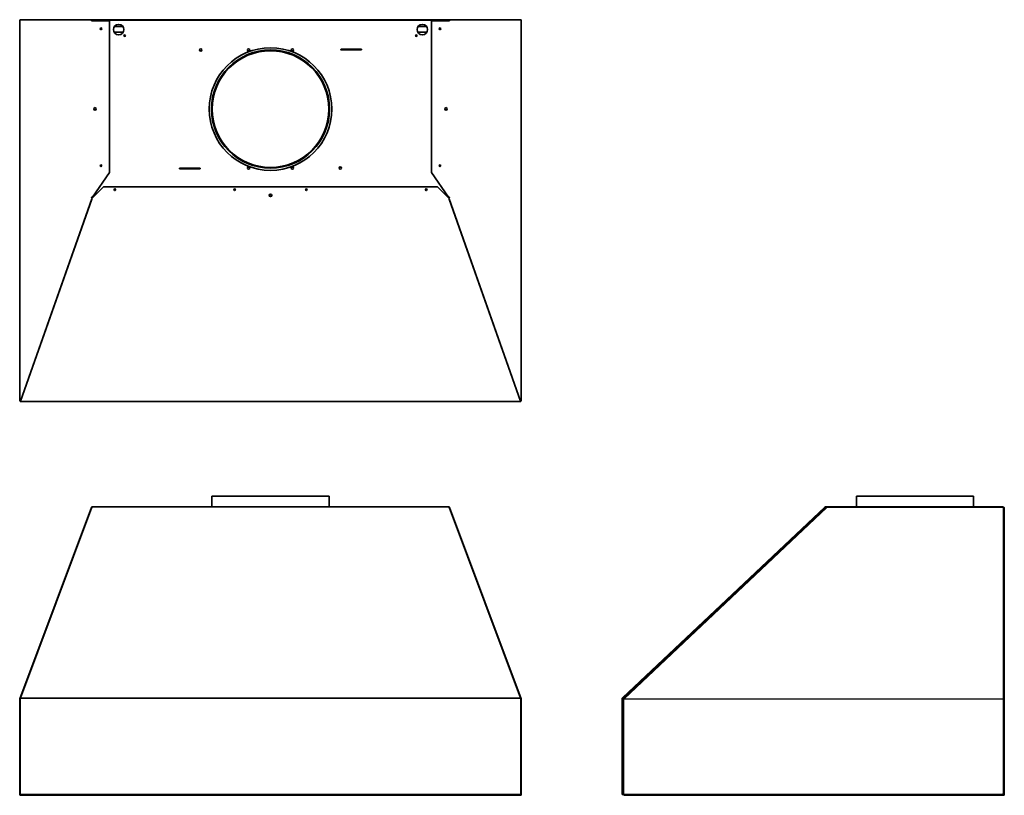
# Model space of a CAD drawing. Extents: x -4 to 78.3, y -1.5 to 63.3.
import ezdxf

# ---------------------------------------------------------------- set-up
doc = ezdxf.new("R2010")
doc.units = 0
doc.header["$MEASUREMENT"] = 0

msp = doc.modelspace()

# ---------------------------------------------------------------- linework, layer by layer
at = {"color": 7, "lineweight": 35}
for p, q in [((-3.959408, 63.239857), (-3.959408, 31.520357)), ((-3.953742, 63.239857), (-3.959408, 63.239857)), ((-3.870883, 63.329357), (-3.919409, 63.329357)), ((-3.919409, 63.329357), (-3.919409, 63.31442)), ((-3.86991, 63.329357), (-3.862946, 63.329357)), ((2.113986, 63.329357), (-3.862903, 63.329357)), ((2.113986, 63.239857), (2.030154, 63.239857)), ((2.08461, 63.27036), (2.065591, 63.27036)), ((2.08461, 63.27036), (2.08461, 63.291011)), ((2.113974, 63.299859), (31.887205, 63.299859)), ((2.113986, 63.329357), (3.435162, 63.329357)), ((2.113986, 63.299859), (2.139398, 63.299859)), ((2.113986, 63.239857), (3.551898, 63.239857)), ((3.435162, 63.329357), (3.435162, 63.299859)), ((30.566031, 63.329357), (3.435174, 63.329357)), ((3.551898, 63.239857), (3.551898, 50.544237)), ((3.962628, 62.765051), (4.65858, 62.765051)), ((29.34263, 62.765051), (30.038582, 62.765051)), ((31.887195, 63.239857), (30.449284, 63.239857)), ((30.449284, 63.239857), (30.449284, 50.544237)), ((31.887195, 63.329357), (30.566019, 63.329357)), ((30.566019, 63.329357), (30.566019, 63.299859)), ((31.887195, 63.299859), (31.861781, 63.299859)), ((31.887195, 63.329357), (37.864084, 63.329357)), ((31.971027, 63.239857), (31.887195, 63.239857)), ((31.916571, 63.291011), (31.916571, 63.27036)), ((31.935591, 63.27036), (31.916571, 63.27036)), ((37.871091, 63.329357), (37.864149, 63.329357)), ((37.92059, 63.329357), (37.872077, 63.329357)), ((37.92059, 63.329357), (37.92059, 63.314425)), ((37.954923, 63.239857), (37.96059, 63.239857)), ((37.96059, 63.239857), (37.96059, 31.520357)), ((3.929568, 62.284892), (4.691643, 62.284892)), ((29.309567, 62.284892), (30.071642, 62.284892)), ((24.580424, 60.857342), (22.906319, 60.857342)), ((22.906319, 60.795341), (24.580424, 60.795341)), ((2.113986, 48.502236), (3.551898, 50.544237)), ((11.094863, 50.920367), (9.420757, 50.920367)), ((9.420757, 50.858366), (11.094863, 50.858366)), ((31.887195, 48.502236), (30.449284, 50.544237)), ((2.079893, 48.382213), (3.050491, 49.346635)), ((3.050491, 49.346635), (30.95069, 49.346635)), ((30.95069, 49.346635), (31.921288, 48.382213)), ((2.070755, 48.341021), (-3.895071, 31.449662)), ((2.070755, 48.320764), (-3.895071, 31.42941)), ((2.113986, 48.502236), (2.030154, 48.502236)), ((2.070755, 48.320764), (2.070755, 48.341021)), ((2.110591, 48.485353), (2.110591, 48.502236)), ((2.112316, 48.437192), (2.112439, 48.457421)), ((2.1334, 48.437106), (2.112316, 48.437192)), ((2.1334, 48.437106), (2.133525, 48.457334)), ((2.134856, 48.436827), (2.1334, 48.437106)), ((31.866325, 48.436827), (31.867782, 48.437106)), ((31.867782, 48.437106), (31.867657, 48.457334)), ((31.867782, 48.437106), (31.888865, 48.437192)), ((31.887195, 48.502236), (31.971027, 48.502236)), ((31.888865, 48.437192), (31.888743, 48.457421)), ((31.89059, 48.485353), (31.89059, 48.502236)), ((31.930427, 48.320764), (31.930427, 48.341021)), ((37.896253, 31.449662), (31.930427, 48.341021)), ((37.896253, 31.42941), (31.930427, 48.320764)), ((-3.959408, 31.520357), (-3.92991, 31.520357)), ((-3.92991, 31.520357), (-3.929753, 31.527198)), ((-3.918522, 31.520357), (-3.92991, 31.520357)), ((-3.878578, 31.496356), (-3.919409, 31.496356)), ((-3.919409, 31.486461), (-3.919409, 31.496356)), ((-3.919409, 31.445798), (-3.919409, 31.430856)), ((-3.919409, 31.430856), (-3.919409, 31.401358)), ((37.92059, 31.401358), (-3.919409, 31.401358)), ((-3.888997, 31.466857), (-3.897056, 31.466857)), ((-3.895071, 31.42941), (-3.895071, 31.449662)), ((37.92059, 31.496356), (37.879768, 31.496356)), ((37.898247, 31.466857), (37.890188, 31.466857)), ((37.896253, 31.42941), (37.896253, 31.449662)), ((37.919703, 31.520357), (37.931091, 31.520357)), ((37.92059, 31.486446), (37.92059, 31.496356)), ((37.92059, 31.445788), (37.92059, 31.430856)), ((37.92059, 31.430856), (37.92059, 31.401358)), ((37.931091, 31.520357), (37.930935, 31.527198)), ((37.96059, 31.520357), (37.931091, 31.520357)), ((12.110591, 23.511124), (17.000591, 23.511124)), ((12.110591, 23.511124), (12.110591, 22.615131)), ((17.000591, 23.511124), (21.89059, 23.511124)), ((21.89059, 23.511124), (21.89059, 22.615131)), ((65.960535, 23.511124), (75.740534, 23.511124)), ((65.960535, 23.511124), (65.960535, 22.615114)), ((75.740534, 23.511124), (75.740534, 22.615114)), ((2.030154, 22.556967), (-3.953742, 6.552311)), ((2.070755, 22.590695), (-3.895071, 6.639655)), ((2.067415, 22.581761), (2.06504, 22.581088)), ((2.070755, 22.590695), (2.079893, 22.615123)), ((31.921288, 22.615123), (2.079893, 22.615123)), ((31.921288, 22.615123), (31.930427, 22.590695)), ((37.896253, 6.639655), (31.930427, 22.590695)), ((31.933767, 22.581761), (31.936141, 22.581088)), ((31.971027, 22.556967), (37.954923, 6.552311)), ((46.42209, 6.639655), (63.313445, 22.590695)), ((46.442342, 6.618207), (63.333702, 22.569248)), ((47.915649, 7.945754), (63.170531, 22.350947)), ((47.915649, 7.945754), (63.170531, 22.350947)), ((63.170531, 22.350947), (63.427907, 22.585625)), ((63.170531, 22.350947), (63.427883, 22.585603)), ((63.313445, 22.590695), (63.333702, 22.569248)), ((64.339316, 22.615123), (63.374898, 22.615123)), ((63.374898, 22.615123), (63.374898, 22.585625)), ((63.431445, 22.585625), (63.374898, 22.585625)), ((63.429787, 22.587338), (63.429873, 22.587299)), ((63.429873, 22.587299), (63.44319, 22.581088)), ((63.494916, 22.585625), (63.433463, 22.585625)), ((63.433463, 22.585625), (63.44319, 22.581088)), ((63.44319, 22.581088), (63.448049, 22.578824)), ((63.44319, 22.581088), (63.494916, 22.556967)), ((63.478033, 22.585625), (63.494916, 22.585625)), ((78.232537, 22.615123), (63.494916, 22.615123)), ((63.494916, 22.615123), (63.494916, 22.556967)), ((78.232537, 22.556967), (78.232537, 22.615123)), ((78.322038, 22.525625), (78.322038, 6.539706)), ((46.531737, 6.632296), (47.915649, 7.945754)), ((46.531737, 6.632296), (47.915649, 7.945754)), ((-3.919409, 6.574584), (-3.895071, 6.639655)), ((37.896253, 6.639655), (37.92059, 6.574584)), ((46.42209, 6.639655), (46.442342, 6.618207)), ((46.498134, 6.598648), (46.531737, 6.632296)), ((46.498134, 6.598648), (46.531737, 6.632296)), ((46.518362, 6.577177), (46.498134, 6.598648)), ((46.518362, 6.577177), (46.498134, 6.598648)), ((-3.959408, 6.520968), (-3.959408, -1.419033)), ((-3.959408, 6.520968), (-3.919421, 6.520968)), ((-3.953742, 6.552311), (-3.92611, 6.54198)), ((-3.919409, -1.411476), (-3.919409, 6.574584)), ((37.92059, -1.411476), (37.92059, 6.574584)), ((37.96059, 6.520968), (37.920604, 6.520968)), ((37.954923, 6.552311), (37.927292, 6.54198)), ((37.96059, 6.520968), (37.96059, -1.419033)), ((46.423537, 6.574584), (46.394038, 6.574584)), ((46.394038, -1.411476), (46.394038, 6.574584)), ((46.423537, -1.411476), (46.423537, 6.574584)), ((46.513037, 6.520968), (46.423537, 6.520968)), ((46.513037, 6.520968), (46.546227, 6.552311)), ((46.513037, 6.520968), (46.542084, 6.548398)), ((78.232537, 6.552311), (78.232537, 6.520968)), ((78.232537, 6.520968), (78.263036, 6.516539)), ((78.263036, 6.534624), (78.263036, 6.545423)), ((78.292539, 6.534624), (78.263036, 6.534624)), ((78.263036, 6.516539), (78.263036, 6.534624)), ((78.322038, 6.539706), (78.292539, 6.539706)), ((78.292539, 6.511611), (78.292539, 6.534624)), ((78.322038, 6.500964), (78.322038, 6.539706)), ((78.322038, -1.366448), (78.322038, 6.500963)), ((-3.919421, -1.419033), (-3.959408, -1.419033)), ((-3.919409, -1.411476), (-3.919409, -1.458976)), ((-3.919409, -1.452903), (-3.919409, -1.44849)), ((37.92059, -1.458976), (-3.919409, -1.458976)), ((-3.919409, -1.504431), (-3.919409, -1.493598)), ((-3.919409, -1.504431), (-3.896597, -1.504431)), ((-2.09891, -1.479032), (-3.86991, -1.479032)), ((-2.09891, -1.508533), (-3.86991, -1.508533)), ((-2.072177, -1.504431), (36.073402, -1.504431)), ((36.100091, -1.479032), (37.871091, -1.479032)), ((36.100091, -1.508533), (37.871091, -1.508533)), ((37.897824, -1.504431), (37.92059, -1.504431)), ((37.92059, -1.411476), (37.92059, -1.458976)), ((37.92059, -1.504431), (37.92059, -1.493598)), ((37.96059, -1.419033), (37.920604, -1.419033)), ((46.513037, -1.419033), (46.4252, -1.419033)), ((46.513037, -1.419033), (46.513037, -1.508533)), ((78.177538, -1.508533), (46.513037, -1.508533)), ((78.177538, -1.419033), (78.177538, -1.508533)), ((78.177538, -1.419033), (78.232537, -1.419033)), ((78.183036, -1.419033), (78.183036, -1.434931)), ((78.212535, -1.419033), (78.212535, -1.434931)), ((78.263036, -1.465376), (78.263036, -1.419033)), ((78.263036, -1.465376), (78.278482, -1.465376)), ((78.322038, -1.415932), (78.292539, -1.415932)), ((78.292539, -1.419033), (78.292539, -1.434931)), ((78.292539, -1.434973), (78.292539, -1.419033)), ((78.322038, -1.415932), (78.322038, -1.366448)), ((78.322038, -1.415932), (78.322038, -1.434931))]:
    msp.add_line(p, q, dxfattribs=at)
at = {"color": 7, "lineweight": 13}
for p, q in [((31.930427, 22.590695), (2.070755, 22.590695)), ((46.498134, 6.598648), (63.429873, 22.587299)), ((63.494916, 22.556967), (46.546227, 6.552311)), ((78.232537, 22.556967), (63.494916, 22.556967)), ((78.232537, 6.552311), (78.232537, 22.556967)), ((37.896253, 6.639655), (-3.895071, 6.639655)), ((37.92059, 6.574584), (-3.919409, 6.574584)), ((78.232537, 6.520968), (46.513037, 6.520968)), ((46.513037, 6.520968), (46.513037, -1.419033)), ((78.232537, 6.552311), (46.546227, 6.552311)), ((78.232537, -1.419033), (78.232537, 6.520968)), ((-3.919409, -1.411476), (37.92059, -1.411476)), ((46.513037, -1.419033), (78.177538, -1.419033))]:
    msp.add_line(p, q, dxfattribs=at)
at = {"color": 7, "lineweight": 35}
for points in [[(-3.862903, 63.329357), (-3.876787, 63.328237), (-3.890352, 63.324926), (-3.90322, 63.31952), (-3.915208, 63.312094), (-3.925923, 63.302905), (-3.935143, 63.292164), (-3.942717, 63.280082), (-3.948403, 63.267044), (-3.952118, 63.253275), (-3.953742, 63.239857)], [(2.110346, 63.239857), (2.109327, 63.251761), (2.107477, 63.263343), (2.104812, 63.274056), (2.101361, 63.28348), (2.098266, 63.289478), (2.094844, 63.294236), (2.091382, 63.297456), (2.087816, 63.299325), (2.08461, 63.299859)], [(2.109846, 63.239857), (2.107277, 63.249901), (2.102947, 63.258691), (2.097175, 63.265366), (2.091004, 63.269129), (2.08461, 63.27036)], [(31.916571, 63.299859), (31.911845, 63.298695), (31.90718, 63.295158), (31.902829, 63.289343), (31.897799, 63.278405), (31.894034, 63.264929), (31.891653, 63.250031), (31.890835, 63.239857)], [(31.916571, 63.27036), (31.911179, 63.269485), (31.905878, 63.266813), (31.901002, 63.262382), (31.897727, 63.257893), (31.895005, 63.252664), (31.892787, 63.246455), (31.891333, 63.239857)], [(37.864084, 63.329357), (37.877952, 63.328247), (37.891483, 63.324945), (37.904356, 63.319544), (37.916269, 63.312186), (37.927006, 63.303006), (37.936252, 63.29227), (37.94381, 63.28025), (37.949514, 63.267241), (37.953215, 63.253727), (37.954923, 63.239857)], [(2.080213, 48.464841), (2.073081, 48.470382), (2.067155, 48.477187), (2.062604, 48.484987), (2.059499, 48.493431), (2.057786, 48.502236)], [(31.920969, 48.464841), (31.928101, 48.470382), (31.934026, 48.477187), (31.938577, 48.484987), (31.941682, 48.493431), (31.943395, 48.502236)], [(-3.953742, 31.553549), (-3.948386, 31.544785), (-3.941042, 31.536464), (-3.932005, 31.528818), (-3.924294, 31.523642), (-3.91592, 31.519016), (-3.90302, 31.513453), (-3.8893, 31.509231), (-3.875052, 31.506449)], [(-3.919409, 31.430856), (-3.912219, 31.432257), (-3.905344, 31.436412), (-3.89919, 31.443039), (-3.895071, 31.449662)], [(37.954923, 31.553549), (37.949567, 31.544785), (37.942224, 31.536464), (37.933186, 31.528818), (37.925475, 31.523642), (37.917101, 31.519016), (37.904202, 31.513453), (37.890481, 31.509231), (37.876234, 31.506449)], [(37.896253, 31.449662), (37.901724, 31.441295), (37.908212, 31.43511), (37.915356, 31.431596), (37.92059, 31.430856)], [(-3.953742, 6.552311), (-3.94951, 6.561288), (-3.943835, 6.569527), (-3.936837, 6.576894), (-3.930813, 6.581783), (-3.924203, 6.586087), (-3.913079, 6.591506)], [(37.954923, 6.552311), (37.950694, 6.561288), (37.945016, 6.569527), (37.938019, 6.576894), (37.931994, 6.581783), (37.925384, 6.586087), (37.914261, 6.591506)], [(46.546227, 6.552311), (46.526335, 6.575809), (46.517065, 6.585316), (46.508952, 6.592665), (46.502445, 6.597443), (46.500148, 6.59859), (46.499033, 6.598864), (46.498605, 6.598852), (46.498134, 6.598648)], [(-3.919409, 6.545157), (-3.922568, 6.544532), (-3.924815, 6.543527), (-3.92605, 6.542124)], [(37.92059, 6.545157), (37.924699, 6.544203), (37.926097, 6.543455), (37.927292, 6.54198)], [(46.54196, 6.548278), (46.53068, 6.563424), (46.522678, 6.572906), (46.518718, 6.576954), (46.518425, 6.577164), (46.518362, 6.577177)], [(46.54196, 6.548278), (46.529248, 6.565201), (46.519131, 6.576589)], [(78.322038, 6.539706), (78.3215, 6.541831), (78.319899, 6.543905), (78.313738, 6.547709), (78.304203, 6.550819), (78.295451, 6.552559), (78.285566, 6.553781), (78.272604, 6.55453), (78.258816, 6.554483), (78.232537, 6.552311)], [(78.292539, 6.539706), (78.292429, 6.540255), (78.291554, 6.541331), (78.289848, 6.54234), (78.284239, 6.544018), (78.271633, 6.545371), (78.255966, 6.545094), (78.238996, 6.543144), (78.232537, 6.54198)], [(78.232537, 6.520968), (78.276564, 6.514418), (78.296658, 6.510797), (78.312863, 6.50678), (78.318491, 6.504559), (78.320908, 6.502984), (78.321629, 6.50218), (78.322038, 6.500963)]]:
    msp.add_lwpolyline(points, dxfattribs=at)
for centre, radius in [((2.832942, 62.567316), 0.068), ((4.310591, 62.499856), 0.4375), ((29.69059, 62.499856), 0.4375), ((31.168239, 62.567316), 0.068), ((4.810592, 61.999858), 0.068), ((29.19059, 61.999858), 0.068), ((11.170758, 60.795341), 0.098), ((17.000591, 55.857856), 5.125), ((15.170757, 60.795341), 0.098), ((18.830425, 60.795341), 0.098), ((17.000591, 55.857856), 4.9375), ((17.000591, 55.857856), 4.89), ((17.000591, 55.857856), 4.875), ((2.33559, 55.868276), 0.1065), ((31.665592, 55.868276), 0.1065), ((2.832942, 51.119414), 0.068), ((15.170757, 50.920367), 0.098), ((18.830425, 50.920367), 0.098), ((22.830426, 50.920367), 0.098), ((31.168239, 51.119414), 0.068), ((3.990591, 49.113894), 0.068), ((14.00059, 49.113894), 0.068), ((17.000591, 48.641636), 0.1065), ((20.000591, 49.113894), 0.068), ((30.01059, 49.113894), 0.068)]:
    msp.add_circle(centre, radius, dxfattribs=at)
for centre, radius, start, end in [((-3.86991, 63.239857), 0.0895, 90.000003, 179.999995), ((37.871091, 63.239857), 0.0895, 0, 90.000003), ((22.906319, 60.826339), 0.031, 90.000003, 269.999997), ((24.580424, 60.826339), 0.031, 269.999997, 90.000003), ((2.33559, 55.867857), 0.1065, 0.110062, 179.884411), ((31.665592, 55.867857), 0.1065, 0.110066, 179.884397), ((9.420757, 50.889364), 0.031, 90.000003, 269.999997), ((11.094863, 50.889364), 0.031, 269.999997, 90.000003), ((3.990591, 49.085352), 0.068, 12.116551, 167.883523), ((14.00059, 49.14645), 0.068, 193.848367, 346.151636), ((17.000591, 48.673855), 0.1065, 188.701028, 351.299019), ((20.000591, 49.14645), 0.068, 193.848367, 346.1517), ((30.01059, 49.085352), 0.068, 12.116551, 167.883523), ((2.105247, 48.515308), 0.076227, 189.873211, 238.180366), ((2.1118, 48.526352), 0.089129, 238.345137, 270.331952), ((2.107184, 48.508998), 0.051773, 238.584303, 273.769907), ((31.889382, 48.526352), 0.089129, 269.668043, 301.654858), ((31.893998, 48.508998), 0.051773, 266.230088, 301.415698), ((31.895935, 48.515308), 0.076227, 301.819636, 350.126785), ((-3.86991, 31.520357), 0.0895, 180.000005, 247.616655), ((-3.85964, 31.52041), 0.099769, 160.598388, 180.029174), ((-3.86991, 31.520357), 0.06, 179.999995, 250.372581), ((37.871091, 31.520357), 0.06, 289.627557, 360), ((37.871091, 31.520357), 0.0895, 292.383347, 360), ((37.860821, 31.52041), 0.099769, 359.970824, 19.401618), ((2.113986, 22.525625), 0.0895, 114.494263, 159.499998), ((31.887195, 22.525625), 0.0895, 20.5, 65.505735), ((63.374898, 22.525625), 0.0895, 90.000003, 133.360004), ((63.374898, 22.525625), 0.06, 90.000003, 133.360004), ((63.478033, 22.516124), 0.0695, 90.000003, 115.557498), ((78.223041, 22.516124), 0.0695, 30.629157, 82.143605), ((46.483539, 6.574584), 0.0895, 133.360004, 180.000005), ((46.483539, 6.574584), 0.06, 133.360004, 180.000005), ((-3.86991, 6.520968), 0.0895, 159.499998, 179.999995), ((-3.86991, 6.520968), 0.06, 159.499998, 180.000005), ((-3.882403, 6.525578), 0.046685, 142.436847, 159.430125), ((37.883584, 6.525578), 0.046685, 20.569878, 37.563151), ((37.871091, 6.520968), 0.06, 360, 20.5), ((37.871091, 6.520968), 0.0895, 360, 20.5), ((-3.86991, -1.419033), 0.0895, 180.000005, 269.999997), ((-3.86991, -1.419033), 0.06, 180.000005, 214.411595), ((-3.86991, -1.419033), 0.06, 221.738639, 269.999997), ((-2.09891, -1.419033), 0.06, 269.999997, 318.261359), ((-2.09891, -1.419033), 0.0895, 269.999997, 333.493332), ((36.100091, -1.419033), 0.0895, 206.506661, 269.999997), ((36.100091, -1.419033), 0.06, 221.738639, 269.999997), ((37.871091, -1.419033), 0.0895, 269.999997, 0), ((37.871091, -1.419033), 0.06, 269.999997, 318.261359), ((37.871091, -1.419033), 0.06, 325.588411, 0), ((46.441535, -1.411476), 0.0475, 180.000005, 350.846899), ((46.441535, -1.411476), 0.018, 180.000005, 335.179658), ((78.252539, -1.434931), 0.0695, 180.000005, 360), ((78.252539, -1.434931), 0.04, 180.000005, 360)]:
    msp.add_arc(centre, radius, start, end, dxfattribs=at)
for centre, major_axis, ratio, start_param, end_param in [((2.113986, 63.239857), (0, 0.089501), 0.936672, 0, 1.570796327), ((2.113986, 63.239857), (0, 0.060002), 0.936672, 0, 1.570796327), ((31.887195, 63.239857), (0, 0.089501), 0.936672, 4.712388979, 6.283185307), ((31.887195, 63.239857), (0, 0.060002), 0.936672, 4.712388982, 6.283185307), ((2.046446, 48.382189), (-0.000012, -0.089457), 0.373875, 0.814036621, 1.571134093), ((2.04649, 48.382169), (-0.000036, -0.05993), 0.557378, 0.814256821, 1.571865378), ((31.954692, 48.382169), (0.000036, -0.05993), 0.557378, 4.711319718, 5.468928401), ((31.954735, 48.382189), (0.000012, -0.089457), 0.373875, 4.712051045, 5.469148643), ((-3.919411, 31.490873), (0.000002, -0.089515), 0.373978, 6.283176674, 7.097131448), ((37.920592, 31.490873), (-0.000002, -0.089515), 0.373978, 5.469239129, 6.283193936), ((2.121726, 22.546637), (0.092721, -0.004895), 0.435321, 2.251357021, 3.00538048), ((31.879455, 22.546637), (0.092721, 0.004895), 0.435321, 0.136212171, 0.890235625), ((78.232537, 22.525625), (0.089501, 0), 0.350207, 0, 1.570796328), ((78.232537, 22.525625), (-0.089501, 0), 0.350207, 3.141592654, 4.115670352)]:
    msp.add_ellipse(centre, major_axis=major_axis, ratio=ratio, start_param=start_param, end_param=end_param, dxfattribs=at)

doc.saveas('drawing.dxf')
